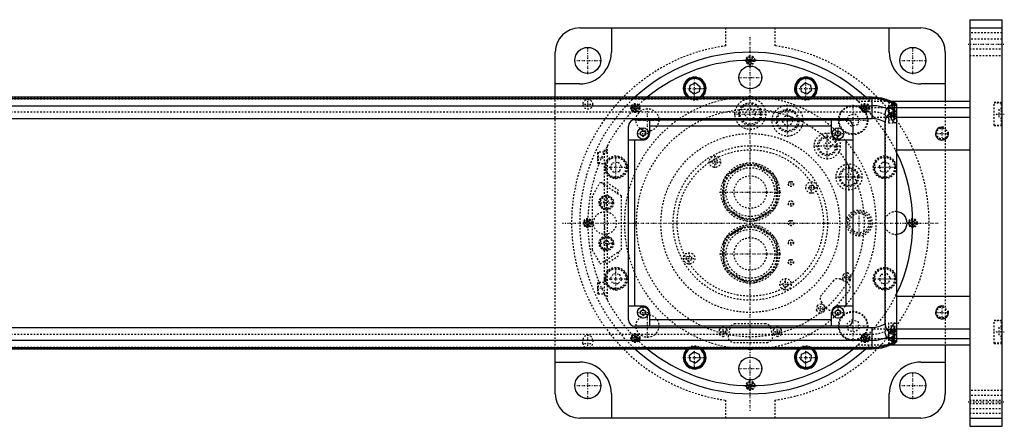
# Model space of a CAD drawing. Extents: x -1055 to 156, y -125 to 125.
# Tile 7 of 7: x -450 to 156, y -125 to 125. Entities that reach past the tile are written whole.
import ezdxf

# ---------------------------------------------------------------- set-up
doc = ezdxf.new("R2010")
doc.units = 0
doc.linetypes.add('CENTER', pattern=[1.5, 0.45, -0.5, 0.05, -0.5])
doc.linetypes.add('DASHED', pattern=[2, 1, -1])
for name, color, linetype in [('AM_0', 7, 'CONTINUOUS'), ('AM_10', 7, 'CONTINUOUS'), ('AM_3', 7, 'DASHED'), ('AM_7', 7, 'CENTER')]:
    doc.layers.add(name, color=color, linetype=linetype)

msp = doc.modelspace()

# ---------------------------------------------------------------- linework, layer by layer
at = {"layer": 'AM_0', "color": 7, "linetype": 'CONTINUOUS'}
for p, q in [((135, 125), (155, 125)), ((135, 125), (135, -125)), ((155, -125), (155, 125)), ((-105, 120), (105, 120)), ((-85.5, 120), (-85.5, 105)), ((85.5, 105), (85.5, 120)), ((135, 120), (155, 120)), ((-120, 77.32), (-120, 105)), ((120, 105), (120, 75)), ((-105, 85.5), (-120, 85.5)), ((-37, 84.8), (-33.8, 86.12)), ((-33.8, 86.12), (-31.05, 84.01)), ((31.05, 84.01), (33.8, 86.12)), ((33.8, 86.12), (37, 84.8)), ((120, 85.5), (105, 85.5)), ((-37.45, 81.36), (-37, 84.8)), ((-34.7, 79.25), (-37.45, 81.36)), ((-31.5, 80.58), (-34.7, 79.25)), ((-31.05, 84.01), (-31.5, 80.58)), ((31.5, 80.58), (31.05, 84.01)), ((34.7, 79.25), (31.5, 80.58)), ((37.45, 81.36), (34.7, 79.25)), ((37, 84.8), (37.45, 81.36)), ((75, 77.32), (-659, 77.32)), ((-659, 76.54), (75, 76.54)), ((75, 64.2), (75, 77.32)), ((86.23, 75), (135, 75)), ((88.6, 74.5), (87.32, 74.5)), ((89, 74.1), (88.6, 74.5)), ((88.6, 73.84), (88.6, 74.5)), ((89, 73.62), (89, 74.1)), ((90, 73.02), (90, -73.02)), ((-659, 72.1), (75, 72.1)), ((85, 68.39), (85, 71.21)), ((88.6, 70.5), (85, 70.5)), ((86.34, 67), (86.34, 67.64)), ((89, 70.1), (88.6, 70.5)), ((88.6, 63.5), (88.6, 70.5)), ((89, 63.9), (89, 70.1)), ((90, 67), (89, 67)), ((90, 71), (135, 71)), ((-659, 64.2), (75, 64.2)), ((-71, 63.5), (59, 63.5)), ((-62, 63.5), (-62, 55)), ((50, 55), (50, 63.5)), ((83, -61.92), (83, 61.92)), ((87.2, 63.5), (88.6, 63.5)), ((88.6, 63.5), (89, 63.9)), ((90, 65), (135, 65)), ((-75, -59.5), (-75, 59.5)), ((-67.5, 55.87), (-66, 56.73)), ((-67.5, 54.13), (-67.5, 55.87)), ((-66, 56.73), (-64.5, 55.87)), ((-64.5, 55.87), (-64.5, 54.13)), ((50, 59.5), (-62, 59.5)), ((52.5, 55.87), (54, 56.73)), ((52.5, 54.13), (52.5, 55.87)), ((54, 56.73), (55.5, 55.87)), ((55.5, 55.87), (55.5, 54.13)), ((63, 59.5), (63, -59.5)), ((-66, 51), (-75, 51)), ((-71, -51), (-71, 51)), ((-66, 53.27), (-67.5, 54.13)), ((-64.5, 54.13), (-66, 53.27)), ((54, 53.27), (52.5, 54.13)), ((55.5, 54.13), (54, 53.27)), ((63, 51), (54, 51)), ((59, -51), (59, 51)), ((90, 45), (135, 45)), ((90, -45), (135, -45)), ((-75, -51), (-66, -51)), ((-67.5, -54.13), (-66, -53.27)), ((-67.5, -55.87), (-67.5, -54.13)), ((-66, -53.27), (-64.5, -54.13)), ((-64.5, -54.13), (-64.5, -55.87)), ((52.5, -54.13), (54, -53.27)), ((52.5, -55.87), (52.5, -54.13)), ((54, -51), (63, -51)), ((54, -53.27), (55.5, -54.13)), ((55.5, -54.13), (55.5, -55.87)), ((-66, -56.73), (-67.5, -55.87)), ((-64.5, -55.87), (-66, -56.73)), ((-62, -55), (-62, -63.5)), ((50, -59.5), (-62, -59.5)), ((50, -63.5), (50, -55)), ((54, -56.73), (52.5, -55.87)), ((55.5, -55.87), (54, -56.73)), ((-659, -64.2), (75, -64.2)), ((59, -63.5), (-71, -63.5)), ((75, -77.32), (75, -64.2)), ((88.6, -63.5), (87.2, -63.5)), ((89, -63.9), (88.6, -63.5)), ((88.6, -70.5), (88.6, -63.5)), ((89, -70.1), (89, -63.9)), ((90, -65), (135, -65)), ((-659, -72.1), (75, -72.1)), ((85, -71.21), (85, -68.39)), ((85, -70.5), (88.6, -70.5)), ((86.34, -67.64), (86.34, -67)), ((88.6, -70.5), (89, -70.1)), ((90, -67), (89, -67)), ((90, -71), (135, -71)), ((-659, -76.54), (75, -76.54)), ((-659, -77.32), (75, -77.32)), ((-120, -105), (-120, -77.32)), ((86.23, -75), (135, -75)), ((87.32, -74.5), (88.6, -74.5)), ((88.6, -74.5), (88.6, -73.84)), ((88.6, -74.5), (89, -74.1)), ((89, -74.1), (89, -73.62)), ((120, -75), (120, -105)), ((-37.45, -81.36), (-34.7, -79.25)), ((-37, -84.8), (-37.45, -81.36)), ((-33.8, -86.12), (-37, -84.8)), ((-34.7, -79.25), (-31.5, -80.58)), ((-31.05, -84.01), (-33.8, -86.12)), ((-31.5, -80.58), (-31.05, -84.01)), ((31.05, -84.01), (31.5, -80.58)), ((33.8, -86.12), (31.05, -84.01)), ((31.5, -80.58), (34.7, -79.25)), ((37, -84.8), (33.8, -86.12)), ((34.7, -79.25), (37.45, -81.36)), ((37.45, -81.36), (37, -84.8)), ((-120, -85.5), (-105, -85.5)), ((105, -85.5), (120, -85.5)), ((-85.5, -105), (-85.5, -120)), ((85.5, -120), (85.5, -105)), ((105, -120), (-105, -120)), ((135, -120), (155, -120)), ((135, -125), (155, -125))]:
    msp.add_line(p, q, dxfattribs=at)
for points in [[(86.34, 67.64, 0), (86.2, 67.57, 0), (85.92, 67.42, 0), (85.64, 67.24, 0), (85.5, 67.14, 0), (85.36, 67.04, 0), (85.1, 66.82, 0), (84.84, 66.59, 0), (84.59, 66.32, 0), (84.45, 66.16, 0), (84.41, 66.11, 0), (84.37, 66.07, 0), (84.35, 66.04, 0), (84.33, 66.02, 0), (84.29, 65.97, 0), (84.25, 65.92, 0), (84.21, 65.87, 0), (84.17, 65.81, 0), (84.14, 65.76, 0), (84.12, 65.73, 0), (84.1, 65.71, 0), (84.06, 65.65, 0), (84.03, 65.6, 0), (84.01, 65.57, 0), (83.99, 65.54, 0), (83.96, 65.49, 0), (83.92, 65.43, 0), (83.9, 65.4, 0), (83.89, 65.38, 0), (83.85, 65.32, 0), (83.82, 65.26, 0), (83.79, 65.2, 0), (83.75, 65.14, 0), (83.72, 65.08, 0), (83.71, 65.05, 0), (83.69, 65.02, 0), (83.66, 64.96, 0), (83.63, 64.9, 0), (83.6, 64.83, 0), (83.57, 64.77, 0), (83.54, 64.71, 0), (83.53, 64.68, 0), (83.52, 64.64, 0), (83.49, 64.58, 0), (83.46, 64.52, 0), (83.44, 64.45, 0), (83.41, 64.39, 0), (83.39, 64.32, 0), (83.38, 64.29, 0), (83.37, 64.25, 0), (83.34, 64.19, 0), (83.32, 64.12, 0), (83.3, 64.05, 0), (83.28, 63.98, 0), (83.26, 63.92, 0), (83.25, 63.88, 0), (83.24, 63.85, 0), (83.22, 63.78, 0), (83.2, 63.71, 0), (83.19, 63.64, 0), (83.17, 63.57, 0), (83.16, 63.5, 0), (83.15, 63.46, 0), (83.14, 63.43, 0), (83.13, 63.36, 0), (83.11, 63.28, 0), (83.11, 63.25, 0), (83.1, 63.21, 0), (83.09, 63.14, 0), (83.08, 63.07, 0), (83.07, 63.03, 0), (83.07, 62.99, 0), (83.06, 62.92, 0), (83.05, 62.85, 0), (83.04, 62.77, 0), (83.04, 62.7, 0), (83.03, 62.63, 0), (83.03, 62.59, 0), (83.02, 62.55, 0), (83.02, 62.48, 0), (83.01, 62.41, 0), (83, 62.15, 0), (83, 61.92, 0)], [(89.23, 61.5, 0), (89.22, 61.5, 0), (89.19, 61.5, 0), (89.16, 61.5, 0), (89.15, 61.5, 0), (89.14, 61.51, 0), (89.11, 61.51, 0), (89.08, 61.52, 0), (89.05, 61.52, 0), (89.02, 61.53, 0), (88.99, 61.54, 0), (88.98, 61.54, 0), (88.96, 61.55, 0), (88.93, 61.56, 0), (88.9, 61.57, 0), (88.87, 61.59, 0), (88.84, 61.6, 0), (88.81, 61.62, 0), (88.79, 61.63, 0), (88.78, 61.63, 0), (88.74, 61.65, 0), (88.71, 61.67, 0), (88.69, 61.68, 0), (88.68, 61.69, 0), (88.64, 61.71, 0), (88.61, 61.74, 0), (88.59, 61.75, 0), (88.58, 61.76, 0), (88.54, 61.78, 0), (88.51, 61.81, 0), (88.48, 61.84, 0), (88.44, 61.86, 0), (88.41, 61.89, 0), (88.39, 61.91, 0), (88.37, 61.92, 0), (88.34, 61.96, 0), (88.3, 61.99, 0), (88.27, 62.02, 0), (88.23, 62.05, 0), (88.2, 62.09, 0), (88.18, 62.11, 0), (88.16, 62.13, 0), (88.13, 62.16, 0), (88.09, 62.2, 0), (88.05, 62.24, 0), (88.02, 62.28, 0), (87.98, 62.32, 0), (87.97, 62.34, 0), (87.95, 62.36, 0), (87.91, 62.41, 0), (87.88, 62.45, 0), (87.84, 62.49, 0), (87.81, 62.54, 0), (87.77, 62.59, 0), (87.76, 62.61, 0), (87.74, 62.63, 0), (87.7, 62.68, 0), (87.67, 62.73, 0), (87.64, 62.78, 0), (87.6, 62.83, 0), (87.57, 62.88, 0), (87.55, 62.9, 0), (87.53, 62.93, 0), (87.5, 62.98, 0), (87.47, 63.03, 0), (87.45, 63.06, 0), (87.44, 63.09, 0), (87.4, 63.14, 0), (87.37, 63.19, 0), (87.36, 63.22, 0), (87.34, 63.25, 0), (87.31, 63.3, 0), (87.28, 63.36, 0), (87.24, 63.42, 0), (87.21, 63.48, 0), (87.18, 63.54, 0), (87.17, 63.57, 0), (87.15, 63.6, 0), (87.12, 63.66, 0), (87.09, 63.72, 0), (87.06, 63.79, 0), (87.03, 63.85, 0), (87, 63.92, 0), (86.98, 63.95, 0), (86.97, 63.99, 0), (86.94, 64.05, 0), (86.91, 64.12, 0), (86.88, 64.19, 0), (86.86, 64.26, 0), (86.83, 64.33, 0), (86.82, 64.37, 0), (86.8, 64.41, 0), (86.78, 64.48, 0), (86.75, 64.55, 0), (86.73, 64.63, 0), (86.7, 64.7, 0), (86.68, 64.78, 0), (86.67, 64.81, 0), (86.65, 64.85, 0), (86.63, 64.93, 0), (86.61, 65.01, 0), (86.59, 65.08, 0), (86.57, 65.16, 0), (86.55, 65.24, 0), (86.54, 65.28, 0), (86.53, 65.32, 0), (86.51, 65.4, 0), (86.49, 65.48, 0), (86.49, 65.52, 0), (86.48, 65.56, 0), (86.46, 65.64, 0), (86.45, 65.72, 0), (86.44, 65.77, 0), (86.43, 65.81, 0), (86.42, 65.89, 0), (86.41, 65.97, 0), (86.4, 66.05, 0), (86.39, 66.13, 0), (86.38, 66.22, 0), (86.37, 66.26, 0), (86.37, 66.3, 0), (86.36, 66.38, 0), (86.36, 66.47, 0), (86.35, 66.55, 0), (86.35, 66.63, 0), (86.34, 66.71, 0), (86.34, 66.75, 0), (86.34, 66.8, 0), (86.34, 66.88, 0), (86.34, 66.96, 0), (86.34, 67, 0)], [(90, 62.39, 0), (89.99, 62.34, 0), (89.96, 62.25, 0), (89.93, 62.16, 0), (89.91, 62.12, 0), (89.9, 62.08, 0), (89.86, 62, 0), (89.83, 61.93, 0), (89.79, 61.86, 0), (89.75, 61.8, 0), (89.71, 61.74, 0), (89.69, 61.72, 0), (89.66, 61.69, 0), (89.62, 61.65, 0), (89.57, 61.61, 0), (89.52, 61.58, 0), (89.47, 61.55, 0), (89.42, 61.53, 0), (89.39, 61.52, 0), (89.37, 61.52, 0), (89.31, 61.51, 0), (89.26, 61.5, 0), (89.23, 61.5, 0)], [(83, -61.92, 0), (83, -62.15, 0), (83.01, -62.41, 0), (83.02, -62.48, 0), (83.02, -62.55, 0), (83.03, -62.59, 0), (83.03, -62.63, 0), (83.04, -62.7, 0), (83.04, -62.77, 0), (83.05, -62.85, 0), (83.06, -62.92, 0), (83.07, -62.99, 0), (83.07, -63.03, 0), (83.08, -63.07, 0), (83.09, -63.14, 0), (83.1, -63.21, 0), (83.11, -63.25, 0), (83.11, -63.28, 0), (83.13, -63.36, 0), (83.14, -63.43, 0), (83.15, -63.46, 0), (83.16, -63.5, 0), (83.17, -63.57, 0), (83.19, -63.64, 0), (83.21, -63.71, 0), (83.22, -63.78, 0), (83.24, -63.86, 0), (83.25, -63.89, 0), (83.26, -63.93, 0), (83.28, -63.99, 0), (83.3, -64.06, 0), (83.32, -64.13, 0), (83.35, -64.2, 0), (83.37, -64.27, 0), (83.38, -64.3, 0), (83.39, -64.33, 0), (83.42, -64.4, 0), (83.44, -64.47, 0), (83.47, -64.53, 0), (83.49, -64.6, 0), (83.52, -64.66, 0), (83.54, -64.69, 0), (83.55, -64.72, 0), (83.58, -64.79, 0), (83.61, -64.85, 0), (83.64, -64.91, 0), (83.67, -64.97, 0), (83.7, -65.03, 0), (83.71, -65.06, 0), (83.73, -65.09, 0), (83.76, -65.15, 0), (83.79, -65.21, 0), (83.83, -65.27, 0), (83.86, -65.33, 0), (83.89, -65.39, 0), (83.91, -65.42, 0), (83.93, -65.45, 0), (83.96, -65.5, 0), (84, -65.56, 0), (84.02, -65.59, 0), (84.04, -65.61, 0), (84.07, -65.67, 0), (84.11, -65.72, 0), (84.13, -65.75, 0), (84.15, -65.78, 0), (84.19, -65.83, 0), (84.22, -65.88, 0), (84.26, -65.93, 0), (84.3, -65.98, 0), (84.34, -66.03, 0), (84.36, -66.06, 0), (84.38, -66.08, 0), (84.42, -66.13, 0), (84.46, -66.18, 0), (84.6, -66.34, 0), (84.86, -66.6, 0), (85.11, -66.84, 0), (85.38, -67.05, 0), (85.51, -67.15, 0), (85.65, -67.25, 0), (85.92, -67.42, 0), (86.2, -67.57, 0), (86.34, -67.64, 0)], [(86.34, -67, 0), (86.34, -66.96, 0), (86.34, -66.88, 0), (86.34, -66.8, 0), (86.34, -66.75, 0), (86.34, -66.71, 0), (86.35, -66.63, 0), (86.35, -66.55, 0), (86.36, -66.47, 0), (86.36, -66.38, 0), (86.37, -66.3, 0), (86.37, -66.26, 0), (86.38, -66.22, 0), (86.39, -66.13, 0), (86.4, -66.05, 0), (86.41, -65.97, 0), (86.42, -65.89, 0), (86.43, -65.81, 0), (86.44, -65.77, 0), (86.45, -65.72, 0), (86.46, -65.64, 0), (86.48, -65.56, 0), (86.49, -65.52, 0), (86.49, -65.48, 0), (86.51, -65.4, 0), (86.53, -65.32, 0), (86.54, -65.28, 0), (86.55, -65.24, 0), (86.57, -65.16, 0), (86.59, -65.08, 0), (86.61, -65.01, 0), (86.63, -64.93, 0), (86.65, -64.85, 0), (86.67, -64.81, 0), (86.68, -64.78, 0), (86.7, -64.7, 0), (86.73, -64.63, 0), (86.75, -64.55, 0), (86.78, -64.48, 0), (86.8, -64.41, 0), (86.82, -64.37, 0), (86.83, -64.33, 0), (86.86, -64.26, 0), (86.88, -64.19, 0), (86.91, -64.12, 0), (86.94, -64.05, 0), (86.97, -63.99, 0), (86.98, -63.95, 0), (87, -63.92, 0), (87.03, -63.85, 0), (87.06, -63.79, 0), (87.09, -63.72, 0), (87.12, -63.66, 0), (87.15, -63.6, 0), (87.17, -63.57, 0), (87.18, -63.54, 0), (87.21, -63.48, 0), (87.24, -63.42, 0), (87.28, -63.36, 0), (87.31, -63.3, 0), (87.34, -63.25, 0), (87.36, -63.22, 0), (87.37, -63.19, 0), (87.4, -63.14, 0), (87.44, -63.09, 0), (87.45, -63.06, 0), (87.47, -63.03, 0), (87.5, -62.98, 0), (87.53, -62.93, 0), (87.55, -62.9, 0), (87.57, -62.88, 0), (87.6, -62.83, 0), (87.64, -62.78, 0), (87.67, -62.73, 0), (87.7, -62.68, 0), (87.74, -62.63, 0), (87.76, -62.61, 0), (87.77, -62.59, 0), (87.81, -62.54, 0), (87.84, -62.49, 0), (87.88, -62.45, 0), (87.91, -62.41, 0), (87.95, -62.36, 0), (87.97, -62.34, 0), (87.98, -62.32, 0), (88.02, -62.28, 0), (88.05, -62.24, 0), (88.09, -62.2, 0), (88.13, -62.16, 0), (88.16, -62.13, 0), (88.18, -62.11, 0), (88.2, -62.09, 0), (88.23, -62.05, 0), (88.27, -62.02, 0), (88.3, -61.99, 0), (88.34, -61.96, 0), (88.37, -61.92, 0), (88.39, -61.91, 0), (88.41, -61.89, 0), (88.44, -61.86, 0), (88.48, -61.84, 0), (88.51, -61.81, 0), (88.54, -61.78, 0), (88.58, -61.76, 0), (88.59, -61.75, 0), (88.61, -61.74, 0), (88.64, -61.71, 0), (88.68, -61.69, 0), (88.69, -61.68, 0), (88.71, -61.67, 0), (88.74, -61.65, 0), (88.78, -61.63, 0), (88.79, -61.63, 0), (88.81, -61.62, 0), (88.84, -61.6, 0), (88.87, -61.59, 0), (88.9, -61.57, 0), (88.93, -61.56, 0), (88.96, -61.55, 0), (88.98, -61.54, 0), (88.99, -61.54, 0), (89.02, -61.53, 0), (89.05, -61.52, 0), (89.08, -61.52, 0), (89.11, -61.51, 0), (89.14, -61.51, 0), (89.15, -61.5, 0), (89.16, -61.5, 0), (89.19, -61.5, 0), (89.22, -61.5, 0), (89.23, -61.5, 0)], [(89.23, -61.5, 0), (89.26, -61.5, 0), (89.31, -61.51, 0), (89.37, -61.52, 0), (89.39, -61.52, 0), (89.42, -61.53, 0), (89.47, -61.55, 0), (89.52, -61.58, 0), (89.57, -61.61, 0), (89.62, -61.65, 0), (89.66, -61.69, 0), (89.69, -61.72, 0), (89.71, -61.74, 0), (89.75, -61.8, 0), (89.79, -61.86, 0), (89.83, -61.93, 0), (89.86, -62, 0), (89.9, -62.08, 0), (89.91, -62.12, 0), (89.93, -62.16, 0), (89.96, -62.25, 0), (89.99, -62.34, 0), (90, -62.39, 0)]]:
    msp.add_polyline3d(points, dxfattribs=at)
for centre, radius in [((-100, 100), 8), ((100, 100), 8), ((0, 89.5), 7), ((-66, 55), 3.5), ((54, 55), 3.5), ((-66, -55), 3.5), ((54, -55), 3.5), ((0, -89.5), 7), ((-100, -100), 8), ((100, -100), 8)]:
    msp.add_circle(centre, radius, dxfattribs=at)
for centre, radius, start, end in [((-105, 105), 15, 90, 180), ((105, 105), 15, 0, 90), ((-105, 105), 19.5, 270, 0), ((0, 0), 105, 47.42403, 132.57597), ((105, 105), 19.5, 180, 270), ((0, 0), 100, 50.64212, 129.35788), ((-34.25, 82.69), 7, 309.93747, 230.06253), ((-34.25, 82.69), 6.5, 304.33785, 235.66215), ((-34.25, 82.69), 6.1, 298.37309, 241.62691), ((34.25, 82.69), 7, 309.93747, 230.06253), ((34.25, 82.69), 6.5, 304.33785, 235.66215), ((34.25, 82.69), 6.1, 298.37309, 241.62691), ((0, 0), 77.5, 86.09423, 93.90577), ((75, 49), 28.32, 58.01745, 90), ((75, 49), 27.54, 57.0038, 90), ((75, 49), 23.1, 64.3441, 90), ((75, 49), 24.36, 61.95471, 65.76372), ((75, 49), 21.81, 58.68726, 62.71524), ((75, 49), 24.36, 51.9935, 54.92132), ((-71, 59.5), 4, 90, 180), ((59, 59.5), 4, 0, 90), ((75, 49), 15.2, 58.24314, 90), ((-66, 55), 4, 270, 0), ((54, 55), 4, 180, 270), ((0, 0), 100, 334.15807, 25.84193), ((89.5, 0), 7, 274.09604, 85.90396), ((-66, -55), 4, 0, 90), ((54, -55), 4, 90, 180), ((-71, -59.5), 4, 180, 270), ((59, -59.5), 4, 270, 0), ((75, -49), 15.2, 270, 301.75686), ((75, -49), 23.1, 270, 295.6559), ((75, -49), 27.54, 270, 302.9962), ((75, -49), 21.81, 297.28476, 301.31274), ((75, -49), 24.36, 294.23628, 298.04529), ((75, -49), 24.36, 305.07868, 308.0065), ((0, 0), 105, 227.42403, 312.57597), ((0, 0), 100, 230.64212, 309.35788), ((-34.25, -82.69), 7, 129.93747, 50.06253), ((-34.25, -82.69), 6.5, 124.33785, 55.66215), ((-34.25, -82.69), 6.1, 118.37309, 61.62691), ((0, 0), 77.5, 266.09423, 273.90577), ((34.25, -82.69), 7, 129.93747, 50.06253), ((34.25, -82.69), 6.5, 124.33785, 55.66215), ((34.25, -82.69), 6.1, 118.37309, 61.62691), ((75, -49), 28.32, 270, 301.98255), ((-105, -105), 19.5, 0, 90), ((105, -105), 19.5, 90, 180), ((-105, -105), 15, 180, 270), ((105, -105), 15, 270, 0)]:
    msp.add_arc(centre, radius, start, end, dxfattribs=at)
at = {"layer": 'AM_10', "color": 7, "linetype": 'CONTINUOUS'}
for centre in [(118, 55), (118, -55)]:
    msp.add_arc(centre, 4, 75, 15, dxfattribs=at)
at = {"layer": 'AM_3', "color": 6, "linetype": 'DASHED'}
for p, q in [((-15, 108.97), (-15, 120)), ((15, 120), (15, 108.97)), ((155, 117), (135, 117)), ((155, 113), (135, 113)), ((135, 107), (155, 107)), ((-1.15, 100), (-0.58, 101)), ((-0.58, 99), (-1.15, 100)), ((-0.58, 101), (0.58, 101)), ((0.58, 99), (-0.58, 99)), ((0.58, 101), (1.15, 100)), ((1.15, 100), (0.58, 99)), ((135, 103), (155, 103)), ((-659, 77.28), (75, 77.28)), ((-659, 76.29), (75, 76.29)), ((-120, -77.32), (-120, 77.32)), ((66.14, 75), (86.23, 75)), ((85, 74.75), (85, 61.5)), ((87.32, 74.5), (85, 74.5)), ((87.65, 72.74), (87.65, 71)), ((88.6, 74.5), (88.6, 70.5)), ((89, 70.1), (89, 73.62)), ((120, 75), (120, -75)), ((155, 74), (150, 74)), ((150, 60), (150, 74)), ((154.6, 73.75), (150, 73.75)), ((155, 73.35), (154.6, 73.75)), ((154.6, 60.25), (154.6, 73.75)), ((-659, 68.3), (75, 68.3)), ((-71.83, 71.01), (-71.01, 71.83)), ((-71.53, 69.89), (-71.83, 71.01)), ((-70.41, 69.6), (-71.53, 69.89)), ((-71.01, 71.83), (-69.89, 71.53)), ((-69.6, 70.41), (-70.41, 69.6)), ((-69.89, 71.53), (-69.6, 70.41)), ((60.43, 66.14), (64.33, 67.19)), ((64.33, 67.19), (67.19, 64.33)), ((69.6, 70.41), (69.89, 71.53)), ((70.41, 69.6), (69.6, 70.41)), ((69.89, 71.53), (71.01, 71.83)), ((71.53, 69.89), (70.41, 69.6)), ((70.42, 71), (90, 71)), ((71.01, 71.83), (71.83, 71.01)), ((71.83, 71.01), (71.53, 69.89)), ((90, 71), (85, 71)), ((85, 67.5), (88.6, 67.5)), ((89, 67), (85, 67)), ((89, 72.5), (87, 72.5)), ((87, 72.5), (87, 69.5)), ((89, 69.5), (87, 69.5)), ((89, 68.5), (87, 68.5)), ((87, 68.5), (87, 65.5)), ((88.6, 67.5), (89, 67.9)), ((153, 70), (153, 64)), ((155, 70), (153, 70)), ((155, 67), (153, 67)), ((59.38, 62.24), (60.43, 66.14)), ((62.24, 59.38), (59.38, 62.24)), ((67.19, 64.33), (66.14, 60.43)), ((75.99, 65), (90, 65)), ((83, 66.56), (83, -66.56)), ((85, 65.5), (89.8, 65.5)), ((85, 63.5), (87.2, 63.5)), ((85, 61.5), (89.23, 61.5)), ((155, 64), (153, 64)), ((154.6, 60.25), (155, 60.65)), ((66.14, 60.43), (62.24, 59.38)), ((150, 60.25), (154.6, 60.25)), ((150, 60), (155, 60)), ((-93.6, 43.5), (-94, 43.1)), ((-94, 43.1), (-94, 36.9)), ((-90, 43.5), (-93.6, 43.5)), ((-93.6, 43.5), (-93.6, 36.5)), ((-88, 45), (-90, 45)), ((-90, 45), (-90, -45)), ((-88, 44), (-90, 44)), ((-88, 43), (-90, 43)), ((-88, 47.5), (-88, -47.5)), ((89.3, 45), (90, 45)), ((-94, 36.9), (-93.6, 36.5)), ((-93.6, 36.5), (-90, 36.5)), ((-86.12, 33.8), (-84.8, 37)), ((-84.8, 37), (-81.36, 37.45)), ((-81.36, 37.45), (-79.25, 34.7)), ((-23.48, 37.67), (-22.62, 39.17)), ((-22.62, 36.17), (-23.48, 37.67)), ((-22.62, 39.17), (-20.88, 39.17)), ((-20.88, 39.17), (-20.02, 37.67)), ((-20.02, 37.67), (-20.88, 36.17)), ((-2.3, 36.73), (-14.2, 29.85)), ((14.2, 29.85), (2.3, 36.73)), ((79.25, 34.7), (81.36, 37.45)), ((81.36, 37.45), (84.8, 37)), ((84.8, 37), (86.12, 33.8)), ((-84.01, 31.05), (-86.12, 33.8)), ((-80.58, 31.5), (-84.01, 31.05)), ((-79.25, 34.7), (-80.58, 31.5)), ((-20.88, 36.17), (-22.62, 36.17)), ((-11.49, 30.84), (-4.51, 34.87)), ((4.51, 34.87), (11.49, 30.84)), ((80.58, 31.5), (79.25, 34.7)), ((84.01, 31.05), (80.58, 31.5)), ((86.12, 33.8), (84.01, 31.05)), ((-92.35, 25.16), (-97.35, 16.5)), ((-79.35, 16.5), (-92.35, 25.16)), ((-90.27, 23.77), (-89.16, 25.44)), ((-80.84, 19.89), (-89.16, 25.44)), ((-16.5, 25.88), (-16.5, 12.13)), ((16.5, 12.13), (16.5, 25.88)), ((-81.95, 18.23), (-80.84, 19.89)), ((-16, 14.97), (-16, 23.03)), ((16, 23.03), (16, 14.97)), ((36.17, 22.62), (37.67, 23.48)), ((36.17, 20.88), (36.17, 22.62)), ((37.67, 20.02), (36.17, 20.88)), ((37.67, 23.48), (39.17, 22.62)), ((39.17, 20.88), (37.67, 20.02)), ((39.17, 22.62), (39.17, 20.88)), ((-97.35, 16.5), (-97.35, -16.5)), ((-90.33, 12.5), (-89.47, 14)), ((-89.47, 11), (-90.33, 12.5)), ((-89.47, 14), (-87.73, 14)), ((-87.73, 14), (-86.87, 12.5)), ((-86.87, 12.5), (-87.73, 11)), ((-79.35, -16.5), (-79.35, 16.5)), ((-87.73, 11), (-89.47, 11)), ((-14.2, 8.15), (-2.3, 1.27)), ((-4.51, 3.13), (-11.49, 7.16)), ((2.3, 1.27), (14.2, 8.15)), ((11.49, 7.16), (4.51, 3.13)), ((-101, 0.58), (-100, 1.15)), ((-101, -0.58), (-101, 0.58)), ((-100, 1.15), (-99, 0.58)), ((-99, 0.58), (-99, -0.58)), ((99, 0.58), (100, 1.15)), ((99, -0.58), (99, 0.58)), ((100, 1.15), (101, 0.58)), ((101, 0.58), (101, -0.58)), ((-100, -1.15), (-101, -0.58)), ((-99, -0.58), (-100, -1.15)), ((-2.3, -1.27), (-14.2, -8.15)), ((-11.49, -7.16), (-4.51, -3.13)), ((14.2, -8.15), (2.3, -1.27)), ((4.51, -3.13), (11.49, -7.16)), ((100, -1.15), (99, -0.58)), ((101, -0.58), (100, -1.15)), ((-90.33, -12.5), (-89.47, -11)), ((-89.47, -11), (-87.73, -11)), ((-87.73, -11), (-86.87, -12.5)), ((-97.35, -16.5), (-92.35, -25.16)), ((-92.35, -25.16), (-79.35, -16.5)), ((-89.47, -14), (-90.33, -12.5)), ((-87.73, -14), (-89.47, -14)), ((-86.87, -12.5), (-87.73, -14)), ((-81.43, -17.89), (-80.32, -19.55)), ((-16.5, -12.12), (-16.5, -25.87)), ((-16, -23.03), (-16, -14.97)), ((16, -14.97), (16, -23.03)), ((16.5, -25.87), (16.5, -12.12)), ((-89.75, -23.43), (-88.64, -25.09)), ((-88.64, -25.09), (-80.32, -19.55)), ((-39.17, -20.88), (-37.67, -20.02)), ((-39.17, -22.62), (-39.17, -20.88)), ((-37.67, -23.48), (-39.17, -22.62)), ((-37.67, -20.02), (-36.17, -20.88)), ((-36.17, -22.62), (-37.67, -23.48)), ((-36.17, -20.88), (-36.17, -22.62)), ((-14.2, -29.85), (-2.3, -36.73)), ((2.3, -36.73), (14.2, -29.85)), ((-86.12, -33.8), (-84.01, -31.05)), ((-84.8, -37), (-86.12, -33.8)), ((-84.01, -31.05), (-80.58, -31.5)), ((-79.25, -34.7), (-81.36, -37.45)), ((-80.58, -31.5), (-79.25, -34.7)), ((-4.51, -34.87), (-11.49, -30.84)), ((11.49, -30.84), (4.51, -34.87)), ((20.02, -37.67), (20.88, -36.17)), ((20.88, -36.17), (22.62, -36.17)), ((22.62, -36.17), (23.48, -37.67)), ((51.22, -35.41), (43.77, -44.3)), ((59.58, -36.78), (55.41, -34.59)), ((57.15, -31.64), (56.65, -34.48)), ((56.65, -34.48), (58.86, -36.33)), ((59.86, -30.65), (57.15, -31.64)), ((58.86, -36.33), (61.57, -35.35)), ((62.07, -32.5), (59.86, -30.65)), ((61.57, -35.35), (62.07, -32.5)), ((79.25, -34.7), (80.58, -31.5)), ((81.36, -37.45), (79.25, -34.7)), ((80.58, -31.5), (84.01, -31.05)), ((84.01, -31.05), (86.12, -33.8)), ((86.12, -33.8), (84.8, -37)), ((-93.6, -36.5), (-94, -36.9)), ((-94, -36.9), (-94, -43.1)), ((-90, -36.5), (-93.6, -36.5)), ((-93.6, -36.5), (-93.6, -43.5)), ((-81.36, -37.45), (-84.8, -37)), ((20.88, -39.17), (20.02, -37.67)), ((22.62, -39.17), (20.88, -39.17)), ((23.48, -37.67), (22.62, -39.17)), ((51.86, -52.39), (60.6, -41.97)), ((84.8, -37), (81.36, -37.45)), ((-94, -43.1), (-93.6, -43.5)), ((-93.6, -43.5), (-90, -43.5)), ((-88, -43), (-90, -43)), ((-88, -45), (-90, -45)), ((89.3, -45), (90, -45)), ((41.08, -50.79), (40.58, -53.63)), ((40.58, -53.63), (42.79, -55.49)), ((43.79, -49.8), (41.08, -50.79)), ((42.79, -55.49), (45.5, -54.5)), ((43.68, -48.56), (46.56, -52.29)), ((46, -51.65), (43.79, -49.8)), ((45.5, -54.5), (46, -51.65)), ((59.38, -62.24), (62.24, -59.38)), ((62.24, -59.38), (66.14, -60.43)), ((66.14, -60.43), (67.19, -64.33)), ((155, -60), (150, -60)), ((150, -74), (150, -60)), ((154.6, -60.25), (150, -60.25)), ((155, -60.65), (154.6, -60.25)), ((154.6, -73.75), (154.6, -60.25)), ((-16.65, -64.11), (-19.15, -65.56)), ((-19.15, -65.56), (-19.15, -68.44)), ((-14.15, -65.56), (-16.65, -64.11)), ((-14.15, -68.44), (-14.15, -65.56)), ((-12.62, -64.68), (-13.62, -69.28)), ((9.3, -62), (-9.3, -62)), ((13.62, -69.28), (12.62, -64.68)), ((16.65, -64.11), (14.15, -65.56)), ((14.15, -65.56), (14.15, -68.44)), ((19.15, -65.56), (16.65, -64.11)), ((19.15, -68.44), (19.15, -65.56)), ((60.43, -66.14), (59.38, -62.24)), ((64.33, -67.19), (60.43, -66.14)), ((67.19, -64.33), (64.33, -67.19)), ((75.99, -65), (90, -65)), ((89.23, -61.5), (85, -61.5)), ((85, -61.5), (85, -74.75)), ((87.2, -63.5), (85, -63.5)), ((89.8, -65.5), (85, -65.5)), ((87, -65.5), (87, -68.5)), ((153, -64), (153, -70)), ((155, -64), (153, -64)), ((-659, -68.3), (75, -68.3)), ((-103, -74), (-103, -72)), ((-97, -72), (-97, -74)), ((-71.83, -71.01), (-71.53, -69.89)), ((-71.01, -71.83), (-71.83, -71.01)), ((-71.53, -69.89), (-70.41, -69.6)), ((-69.89, -71.53), (-71.01, -71.83)), ((-70.41, -69.6), (-69.6, -70.41)), ((-69.6, -70.41), (-69.89, -71.53)), ((-19.15, -68.44), (-16.65, -69.89)), ((-16.65, -69.89), (-14.15, -68.44)), ((14.15, -68.44), (16.65, -69.89)), ((16.65, -69.89), (19.15, -68.44)), ((69.6, -70.41), (70.41, -69.6)), ((69.89, -71.53), (69.6, -70.41)), ((71.01, -71.83), (69.89, -71.53)), ((70.41, -69.6), (71.53, -69.89)), ((70.42, -71), (90, -71)), ((71.83, -71.01), (71.01, -71.83)), ((71.53, -69.89), (71.83, -71.01)), ((89, -67), (85, -67)), ((88.6, -67.5), (85, -67.5)), ((90, -71), (85, -71)), ((89, -68.5), (87, -68.5)), ((89, -69.5), (87, -69.5)), ((87, -69.5), (87, -72.5)), ((89, -72.5), (87, -72.5)), ((87.65, -71), (87.65, -72.74)), ((89, -67.9), (88.6, -67.5)), ((88.6, -73.84), (88.6, -70.5)), ((89, -73.62), (89, -70.1)), ((155, -67), (153, -67)), ((155, -70), (153, -70)), ((-659, -76.29), (75, -76.29)), ((-659, -77.28), (75, -77.28)), ((-10.3, -73.4), (10.3, -73.4)), ((66.14, -75), (86.23, -75)), ((85, -74.5), (87.32, -74.5)), ((150, -73.75), (154.6, -73.75)), ((150, -74), (155, -74)), ((154.6, -73.75), (155, -73.35)), ((-1.15, -100), (-0.58, -99)), ((-0.58, -101), (-1.15, -100)), ((-0.58, -99), (0.58, -99)), ((0.58, -101), (-0.58, -101)), ((0.58, -99), (1.15, -100)), ((1.15, -100), (0.58, -101)), ((155, -103), (135, -103)), ((-15, -120), (-15, -108.97)), ((15, -108.97), (15, -120)), ((155, -106), (135, -106)), ((135, -109), (155, -109)), ((135, -111), (155, -111)), ((135, -114), (155, -114)), ((135, -117), (155, -117))]:
    msp.add_line(p, q, dxfattribs=at)
for points in [[(83, 66.56, 0), (83, 66.61, 0), (83, 66.7, 0), (83, 66.8, 0), (83.01, 66.84, 0), (83.01, 66.89, 0), (83.01, 66.98, 0), (83.02, 67.08, 0), (83.02, 67.17, 0), (83.03, 67.26, 0), (83.04, 67.35, 0), (83.05, 67.4, 0), (83.05, 67.45, 0), (83.06, 67.54, 0), (83.08, 67.63, 0), (83.09, 67.72, 0), (83.11, 67.82, 0), (83.12, 67.91, 0), (83.13, 67.95, 0), (83.14, 68, 0), (83.16, 68.09, 0), (83.18, 68.18, 0), (83.19, 68.23, 0), (83.2, 68.27, 0), (83.23, 68.36, 0), (83.25, 68.45, 0), (83.27, 68.49, 0), (83.28, 68.53, 0), (83.3, 68.62, 0), (83.33, 68.71, 0), (83.36, 68.79, 0), (83.39, 68.88, 0), (83.42, 68.96, 0), (83.44, 69, 0), (83.46, 69.04, 0), (83.49, 69.13, 0), (83.52, 69.21, 0), (83.56, 69.29, 0), (83.6, 69.37, 0), (83.63, 69.45, 0), (83.65, 69.49, 0), (83.67, 69.53, 0), (83.71, 69.6, 0), (83.75, 69.68, 0), (83.79, 69.76, 0), (83.83, 69.83, 0), (83.88, 69.91, 0), (83.9, 69.94, 0), (83.92, 69.98, 0), (83.96, 70.05, 0), (84.01, 70.12, 0), (84.06, 70.19, 0), (84.1, 70.26, 0), (84.15, 70.33, 0), (84.17, 70.37, 0), (84.2, 70.4, 0), (84.25, 70.47, 0), (84.29, 70.53, 0), (84.34, 70.6, 0), (84.39, 70.66, 0), (84.44, 70.72, 0), (84.47, 70.75, 0), (84.49, 70.78, 0), (84.54, 70.84, 0), (84.6, 70.9, 0), (84.62, 70.93, 0), (84.65, 70.96, 0), (84.7, 71.02, 0), (84.75, 71.08, 0), (84.78, 71.1, 0), (84.81, 71.13, 0), (84.86, 71.19, 0), (84.91, 71.24, 0), (84.97, 71.29, 0), (85.02, 71.34, 0), (85.07, 71.4, 0), (85.1, 71.42, 0), (85.13, 71.45, 0), (85.18, 71.5, 0), (85.24, 71.54, 0), (85.29, 71.59, 0), (85.35, 71.64, 0), (85.41, 71.68, 0), (85.43, 71.71, 0), (85.46, 71.73, 0), (85.52, 71.77, 0), (85.58, 71.82, 0), (85.63, 71.86, 0), (85.69, 71.9, 0), (85.75, 71.94, 0), (85.78, 71.96, 0), (85.81, 71.98, 0), (85.86, 72.02, 0), (85.92, 72.06, 0), (85.98, 72.1, 0), (86.04, 72.13, 0), (86.1, 72.17, 0), (86.13, 72.18, 0), (86.15, 72.2, 0), (86.21, 72.24, 0), (86.27, 72.27, 0), (86.33, 72.3, 0), (86.39, 72.33, 0), (86.45, 72.36, 0), (86.48, 72.37, 0), (86.51, 72.39, 0), (86.56, 72.42, 0), (86.62, 72.44, 0), (86.65, 72.46, 0), (86.68, 72.47, 0), (86.74, 72.49, 0), (86.8, 72.52, 0), (86.83, 72.53, 0), (86.85, 72.54, 0), (86.91, 72.56, 0), (86.97, 72.58, 0), (87.02, 72.6, 0), (87.08, 72.62, 0), (87.14, 72.63, 0), (87.16, 72.64, 0), (87.19, 72.65, 0), (87.25, 72.66, 0), (87.3, 72.68, 0), (87.49, 72.72, 0), (87.65, 72.74, 0)], [(87.65, 71, 0), (87.65, 70.96, 0), (87.65, 70.88, 0), (87.65, 70.8, 0), (87.65, 70.76, 0), (87.65, 70.72, 0), (87.66, 70.64, 0), (87.66, 70.56, 0), (87.66, 70.48, 0), (87.67, 70.4, 0), (87.67, 70.32, 0), (87.68, 70.28, 0), (87.68, 70.24, 0), (87.69, 70.15, 0), (87.69, 70.07, 0), (87.7, 69.99, 0), (87.71, 69.91, 0), (87.72, 69.83, 0), (87.73, 69.79, 0), (87.73, 69.75, 0), (87.74, 69.67, 0), (87.75, 69.59, 0), (87.76, 69.55, 0), (87.77, 69.51, 0), (87.78, 69.43, 0), (87.79, 69.35, 0), (87.8, 69.31, 0), (87.81, 69.27, 0), (87.82, 69.2, 0), (87.84, 69.12, 0), (87.85, 69.04, 0), (87.87, 68.96, 0), (87.88, 68.89, 0), (87.89, 68.85, 0), (87.9, 68.81, 0), (87.92, 68.74, 0), (87.94, 68.66, 0), (87.96, 68.59, 0), (87.98, 68.52, 0), (88, 68.44, 0), (88.01, 68.41, 0), (88.02, 68.37, 0), (88.04, 68.3, 0), (88.06, 68.23, 0), (88.08, 68.16, 0), (88.1, 68.09, 0), (88.12, 68.02, 0), (88.13, 67.99, 0), (88.15, 67.95, 0), (88.17, 67.89, 0), (88.19, 67.82, 0), (88.21, 67.76, 0), (88.24, 67.69, 0), (88.26, 67.63, 0), (88.27, 67.6, 0), (88.28, 67.57, 0), (88.31, 67.51, 0), (88.33, 67.45, 0), (88.36, 67.39, 0), (88.38, 67.33, 0), (88.41, 67.28, 0), (88.42, 67.25, 0), (88.43, 67.22, 0), (88.45, 67.16, 0), (88.48, 67.11, 0), (88.49, 67.08, 0), (88.5, 67.06, 0), (88.53, 67, 0), (88.55, 66.95, 0), (88.57, 66.93, 0), (88.58, 66.9, 0), (88.6, 66.85, 0), (88.63, 66.8, 0), (88.66, 66.75, 0), (88.68, 66.7, 0), (88.71, 66.65, 0), (88.72, 66.63, 0), (88.73, 66.6, 0), (88.76, 66.56, 0), (88.79, 66.51, 0), (88.81, 66.47, 0), (88.84, 66.42, 0), (88.87, 66.38, 0), (88.88, 66.36, 0), (88.89, 66.34, 0), (88.92, 66.29, 0), (88.95, 66.25, 0), (88.97, 66.21, 0), (89, 66.17, 0), (89.03, 66.14, 0), (89.04, 66.12, 0), (89.05, 66.1, 0), (89.08, 66.06, 0), (89.11, 66.03, 0), (89.13, 66, 0), (89.16, 65.96, 0), (89.18, 65.93, 0), (89.2, 65.92, 0), (89.21, 65.9, 0), (89.24, 65.87, 0), (89.26, 65.84, 0), (89.29, 65.81, 0), (89.31, 65.79, 0), (89.34, 65.76, 0), (89.35, 65.75, 0), (89.36, 65.74, 0), (89.39, 65.72, 0), (89.41, 65.69, 0), (89.42, 65.68, 0), (89.43, 65.67, 0), (89.46, 65.65, 0), (89.48, 65.64, 0), (89.49, 65.63, 0), (89.5, 65.62, 0), (89.53, 65.6, 0), (89.55, 65.59, 0), (89.57, 65.57, 0), (89.59, 65.56, 0), (89.61, 65.55, 0), (89.62, 65.55, 0), (89.63, 65.54, 0), (89.66, 65.53, 0), (89.68, 65.52, 0), (89.7, 65.52, 0), (89.71, 65.51, 0), (89.73, 65.51, 0), (89.74, 65.5, 0), (89.75, 65.5, 0), (89.77, 65.5, 0), (89.79, 65.5, 0), (89.8, 65.5, 0)], [(89.8, 65.5, 0), (89.84, 65.5, 0), (89.9, 65.52, 0), (89.97, 65.56, 0), (90, 65.59, 0)], [(87.65, -72.74, 0), (87.62, -72.74, 0), (87.57, -72.73, 0), (87.52, -72.72, 0), (87.49, -72.72, 0), (87.46, -72.71, 0), (87.41, -72.7, 0), (87.35, -72.69, 0), (87.3, -72.68, 0), (87.24, -72.66, 0), (87.19, -72.65, 0), (87.16, -72.64, 0), (87.13, -72.63, 0), (87.07, -72.61, 0), (87.02, -72.6, 0), (86.96, -72.58, 0), (86.9, -72.56, 0), (86.85, -72.54, 0), (86.82, -72.52, 0), (86.79, -72.51, 0), (86.73, -72.49, 0), (86.67, -72.46, 0), (86.64, -72.45, 0), (86.62, -72.44, 0), (86.56, -72.41, 0), (86.5, -72.39, 0), (86.47, -72.37, 0), (86.44, -72.36, 0), (86.38, -72.33, 0), (86.33, -72.3, 0), (86.27, -72.27, 0), (86.21, -72.23, 0), (86.15, -72.2, 0), (86.12, -72.18, 0), (86.1, -72.17, 0), (86.04, -72.13, 0), (85.98, -72.1, 0), (85.92, -72.06, 0), (85.87, -72.02, 0), (85.81, -71.98, 0), (85.78, -71.96, 0), (85.75, -71.94, 0), (85.69, -71.9, 0), (85.64, -71.86, 0), (85.58, -71.82, 0), (85.52, -71.78, 0), (85.47, -71.73, 0), (85.44, -71.71, 0), (85.41, -71.69, 0), (85.36, -71.64, 0), (85.3, -71.6, 0), (85.25, -71.55, 0), (85.19, -71.5, 0), (85.14, -71.45, 0), (85.11, -71.43, 0), (85.08, -71.4, 0), (85.03, -71.35, 0), (84.97, -71.3, 0), (84.92, -71.25, 0), (84.87, -71.19, 0), (84.81, -71.14, 0), (84.79, -71.11, 0), (84.76, -71.08, 0), (84.71, -71.03, 0), (84.66, -70.97, 0), (84.63, -70.94, 0), (84.6, -70.91, 0), (84.55, -70.85, 0), (84.5, -70.79, 0), (84.48, -70.76, 0), (84.45, -70.73, 0), (84.4, -70.67, 0), (84.35, -70.6, 0), (84.3, -70.54, 0), (84.25, -70.47, 0), (84.2, -70.41, 0), (84.18, -70.37, 0), (84.16, -70.34, 0), (84.11, -70.27, 0), (84.06, -70.2, 0), (84.02, -70.13, 0), (83.97, -70.06, 0), (83.93, -69.99, 0), (83.9, -69.95, 0), (83.88, -69.91, 0), (83.84, -69.84, 0), (83.8, -69.76, 0), (83.75, -69.69, 0), (83.71, -69.61, 0), (83.67, -69.53, 0), (83.66, -69.5, 0), (83.64, -69.46, 0), (83.6, -69.38, 0), (83.56, -69.3, 0), (83.53, -69.22, 0), (83.49, -69.13, 0), (83.46, -69.05, 0), (83.44, -69.01, 0), (83.43, -68.97, 0), (83.39, -68.89, 0), (83.36, -68.8, 0), (83.34, -68.72, 0), (83.31, -68.63, 0), (83.28, -68.54, 0), (83.27, -68.5, 0), (83.25, -68.46, 0), (83.23, -68.37, 0), (83.21, -68.28, 0), (83.2, -68.23, 0), (83.18, -68.19, 0), (83.16, -68.1, 0), (83.14, -68.01, 0), (83.13, -67.96, 0), (83.13, -67.91, 0), (83.11, -67.82, 0), (83.09, -67.73, 0), (83.08, -67.64, 0), (83.06, -67.55, 0), (83.05, -67.45, 0), (83.05, -67.41, 0), (83.04, -67.36, 0), (83.03, -67.27, 0), (83.02, -67.17, 0), (83.02, -67.08, 0), (83.01, -66.99, 0), (83.01, -66.89, 0), (83.01, -66.85, 0), (83, -66.8, 0), (83, -66.7, 0), (83, -66.61, 0), (83, -66.56, 0)], [(89.8, -65.5, 0), (89.79, -65.5, 0), (89.77, -65.5, 0), (89.75, -65.5, 0), (89.74, -65.5, 0), (89.73, -65.51, 0), (89.71, -65.51, 0), (89.7, -65.52, 0), (89.68, -65.52, 0), (89.66, -65.53, 0), (89.63, -65.54, 0), (89.62, -65.55, 0), (89.61, -65.55, 0), (89.59, -65.56, 0), (89.57, -65.57, 0), (89.55, -65.59, 0), (89.53, -65.6, 0), (89.5, -65.62, 0), (89.49, -65.63, 0), (89.48, -65.64, 0), (89.46, -65.65, 0), (89.43, -65.67, 0), (89.42, -65.68, 0), (89.41, -65.69, 0), (89.39, -65.72, 0), (89.36, -65.74, 0), (89.35, -65.75, 0), (89.34, -65.76, 0), (89.31, -65.79, 0), (89.29, -65.81, 0), (89.26, -65.84, 0), (89.24, -65.87, 0), (89.21, -65.9, 0), (89.2, -65.92, 0), (89.18, -65.93, 0), (89.16, -65.96, 0), (89.13, -66, 0), (89.11, -66.03, 0), (89.08, -66.06, 0), (89.05, -66.1, 0), (89.04, -66.12, 0), (89.03, -66.14, 0), (89, -66.17, 0), (88.97, -66.21, 0), (88.95, -66.25, 0), (88.92, -66.29, 0), (88.89, -66.34, 0), (88.88, -66.36, 0), (88.87, -66.38, 0), (88.84, -66.42, 0), (88.81, -66.47, 0), (88.79, -66.51, 0), (88.76, -66.56, 0), (88.73, -66.6, 0), (88.72, -66.63, 0), (88.71, -66.65, 0), (88.68, -66.7, 0), (88.66, -66.75, 0), (88.63, -66.8, 0), (88.6, -66.85, 0), (88.58, -66.9, 0), (88.57, -66.93, 0), (88.55, -66.95, 0), (88.53, -67, 0), (88.5, -67.06, 0), (88.49, -67.08, 0), (88.48, -67.11, 0), (88.45, -67.16, 0), (88.43, -67.22, 0), (88.42, -67.25, 0), (88.41, -67.28, 0), (88.38, -67.33, 0), (88.36, -67.39, 0), (88.33, -67.45, 0), (88.31, -67.51, 0), (88.28, -67.57, 0), (88.27, -67.6, 0), (88.26, -67.63, 0), (88.24, -67.69, 0), (88.21, -67.76, 0), (88.19, -67.82, 0), (88.17, -67.89, 0), (88.15, -67.95, 0), (88.13, -67.99, 0), (88.12, -68.02, 0), (88.1, -68.09, 0), (88.08, -68.16, 0), (88.06, -68.23, 0), (88.04, -68.3, 0), (88.02, -68.37, 0), (88.01, -68.41, 0), (88, -68.44, 0), (87.98, -68.52, 0), (87.96, -68.59, 0), (87.94, -68.66, 0), (87.92, -68.74, 0), (87.9, -68.81, 0), (87.89, -68.85, 0), (87.88, -68.89, 0), (87.87, -68.96, 0), (87.85, -69.04, 0), (87.84, -69.12, 0), (87.82, -69.2, 0), (87.81, -69.27, 0), (87.8, -69.31, 0), (87.79, -69.35, 0), (87.78, -69.43, 0), (87.77, -69.51, 0), (87.76, -69.55, 0), (87.75, -69.59, 0), (87.74, -69.67, 0), (87.73, -69.75, 0), (87.73, -69.79, 0), (87.72, -69.83, 0), (87.71, -69.91, 0), (87.7, -69.99, 0), (87.69, -70.07, 0), (87.69, -70.15, 0), (87.68, -70.24, 0), (87.68, -70.28, 0), (87.67, -70.32, 0), (87.67, -70.4, 0), (87.66, -70.48, 0), (87.66, -70.56, 0), (87.66, -70.64, 0), (87.65, -70.72, 0), (87.65, -70.76, 0), (87.65, -70.8, 0), (87.65, -70.88, 0), (87.65, -70.96, 0), (87.65, -71, 0)], [(90, -65.59, 0), (89.97, -65.56, 0), (89.9, -65.52, 0), (89.84, -65.5, 0), (89.8, -65.5, 0)]]:
    msp.add_polyline3d(points, dxfattribs=at)
for centre, radius in [((0, 100), 2.75), ((0, 100), 2.35), ((0, 100), 1.95), ((-100, 73), 3), ((-70.71, 70.71), 2.75), ((-70.71, 70.71), 2.35), ((0, 67), 9.5), ((0, 67), 7), ((0, 67), 6.25), ((70.71, 70.71), 2.75), ((70.71, 70.71), 2.35), ((-70.71, 70.71), 1.95), ((-63.29, 63.29), 7), ((0, 0), 70), ((0, 67), 3), ((22.92, 62.96), 9.5), ((22.92, 62.96), 7), ((22.92, 62.96), 6.25), ((63.29, 63.29), 9), ((63.29, 63.29), 8.6), ((70.71, 70.71), 1.95), ((22.92, 62.96), 3), ((0, 0), 55), ((47.38, 47.38), 8), ((118, 55), 3.32), ((47.38, 47.38), 6), ((47.38, 47.38), 5.25), ((47.38, 47.38), 2), ((0, 0), 47.5), ((0, 0), 45), ((0, 0), 45), ((-82.69, 34.25), 7), ((-82.69, 34.25), 6.5), ((-82.69, 34.25), 6.1), ((-21.75, 37.67), 3.5), ((0, 19), 18), ((82.69, 34.25), 7), ((82.69, 34.25), 6.5), ((82.69, 34.25), 6.1), ((0, 19), 17), ((0, 19), 16.5), ((0, 19), 15), ((60.72, 28.32), 8), ((60.72, 28.32), 6), ((60.72, 28.32), 5.25), ((60.72, 28.32), 2), ((0, 19), 10), ((25, 24), 1.65), ((37.67, 21.75), 3.5), ((-88.6, 12.5), 4.5), ((-88.6, 12.5), 4), ((-88.6, 12.5), 3.6), ((25, 12), 1.65), ((-89.5, 0), 7), ((67, 0), 8), ((67, 0), 7), ((-100, 0), 2.75), ((-100, 0), 2.35), ((-100, 0), 1.95), ((25, 0), 1.65), ((67, 0), 6), ((100, 0), 2.75), ((100, 0), 2.35), ((100, 0), 1.95), ((0, -19), 18), ((0, -19), 17), ((0, -19), 16.5), ((0, -19), 15), ((-88.6, -12.5), 4.5), ((-88.6, -12.5), 4), ((-88.6, -12.5), 3.6), ((0, -19), 10), ((25, -12), 1.65), ((-37.67, -21.75), 3.5), ((25, -24), 1.65), ((-82.69, -34.25), 7), ((-82.69, -34.25), 6.5), ((-82.69, -34.25), 6.1), ((82.69, -34.25), 7), ((82.69, -34.25), 6.5), ((82.69, -34.25), 6.1), ((21.75, -37.67), 3.5), ((59.36, -33.49), 1.4), ((43.29, -52.64), 1.4), ((63.29, -63.29), 9), ((118, -55), 3.32), ((-63.29, -63.29), 7), ((63.29, -63.29), 8.6), ((-16.65, -67), 1.4), ((16.65, -67), 1.4), ((-70.71, -70.71), 2.75), ((-70.71, -70.71), 2.35), ((-70.71, -70.71), 1.95), ((70.71, -70.71), 2.75), ((70.71, -70.71), 2.35), ((70.71, -70.71), 1.95), ((0, -100), 2.75), ((0, -100), 2.35), ((0, -100), 1.95)]:
    msp.add_circle(centre, radius, dxfattribs=at)
for centre, radius, start, end in [((0, 0), 110, 97.83748, 262.16252), ((0, 0), 110, 277.83748, 82.16252), ((0, 0), 105, 132.57597, 227.42403), ((0, 0), 100, 129.35788, 230.64212), ((0, 0), 77.5, 93.90577, 266.09423), ((-34.25, 82.69), 7, 230.06253, 309.93747), ((-34.25, 82.69), 6.5, 235.66215, 304.33785), ((-34.25, 82.69), 6.1, 241.62691, 298.37309), ((0, 0), 77.5, 273.90577, 86.09423), ((34.25, 82.69), 7, 230.06253, 309.93747), ((34.25, 82.69), 6.5, 235.66215, 304.33785), ((34.25, 82.69), 6.1, 241.62691, 298.37309), ((0, 0), 100, 25.84193, 50.64212), ((0, 0), 105, 45.58469, 47.42403), ((75, 49), 28.28, 57.96454, 90), ((75, 49), 27.29, 68.50776, 90), ((75, 49), 27.62, 57.11022, 68.77591), ((75, 49), 26.9, 61.95036, 68.17603), ((75, 49), 19.3, 65.51168, 90), ((75, 49), 24.36, 54.92132, 61.95471), ((0, 19), 17.87, 82.61986, 97.38014), ((0, 19), 17.87, 142.61986, 157.38014), ((0, 19), 17.87, 22.61986, 37.38014), ((0, 19), 17.88, 202.61986, 217.38014), ((0, 19), 17.87, 322.61986, 337.38014), ((89.5, 0), 7, 85.90396, 274.09604), ((0, 19), 17.87, 262.61986, 277.38014), ((0, -19), 17.87, 82.61986, 97.38014), ((0, -19), 17.87, 142.61986, 157.38014), ((0, -19), 17.88, 22.61986, 37.38014), ((0, -19), 17.88, 202.61986, 217.38014), ((0, -19), 17.88, 322.61986, 337.38014), ((53.83, -37.6), 3.4, 62.26477, 140), ((0, -19), 17.87, 262.61986, 277.38014), ((57.99, -39.79), 3.4, 320, 62.26477), ((46.37, -46.48), 3.4, 140, 217.73523), ((0, 0), 100, 309.35788, 334.15807), ((49.25, -50.2), 3.4, 217.73523, 320), ((-9.3, -65.4), 3.4, 90, 167.73523), ((9.3, -65.4), 3.4, 12.26477, 90), ((75, -49), 19.3, 270, 294.48832), ((-100, -72), 3, 0, 180), ((-10.3, -70), 3.4, 167.73523, 270), ((10.3, -70), 3.4, 270, 12.26477), ((75, -49), 27.62, 291.22409, 302.88978), ((75, -49), 24.36, 298.04529, 305.07868), ((-100, -74), 3, 180, 0), ((-34.25, -82.69), 7, 50.06253, 129.93747), ((-34.25, -82.69), 6.5, 55.66215, 124.33785), ((-34.25, -82.69), 6.1, 61.62691, 118.37309), ((34.25, -82.69), 7, 50.06253, 129.93747), ((34.25, -82.69), 6.5, 55.66215, 124.33785), ((34.25, -82.69), 6.1, 61.62691, 118.37309), ((0, 0), 105, 312.57597, 314.41531), ((75, -49), 28.28, 270, 302.03546), ((75, -49), 27.29, 270, 291.49224), ((75, -49), 26.9, 291.82397, 298.04964)]:
    msp.add_arc(centre, radius, start, end, dxfattribs=at)
at = {"layer": 'AM_7', "color": 4, "linetype": 'CENTER'}
for p, q in [((0, -115.5), (0, 115.5)), ((134, 110), (156, 110)), ((-100, 91.6), (-100, 108.4)), ((100, 91.6), (100, 108.4)), ((-108.4, 100), (-91.6, 100)), ((-2.89, 100), (2.89, 100)), ((91.6, 100), (108.4, 100)), ((-34.25, 75.34), (-34.25, 90.04)), ((-7.35, 89.5), (7.35, 89.5)), ((34.25, 75.34), (34.25, 90.04)), ((-41.6, 82.69), (-26.9, 82.69)), ((26.9, 82.69), (41.6, 82.69)), ((-103.15, 73), (-96.85, 73)), ((-100, 69.85), (-100, 76.15)), ((-70.71, 67.82), (-70.71, 73.6)), ((22.92, 52.98), (22.92, 72.93)), ((63.29, 53.84), (63.29, 72.74)), ((70.71, 67.82), (70.71, 73.6)), ((-73.6, 70.71), (-67.82, 70.71)), ((-63.29, 55.94), (-63.29, 70.64)), ((-9.97, 67), (9.97, 67)), ((67.82, 70.71), (73.6, 70.71)), ((84.8, 71), (89.2, 71)), ((84.8, 67), (89.2, 67)), ((149.7, 67), (156.3, 67)), ((-70.64, 63.29), (-55.94, 63.29)), ((12.94, 62.96), (32.89, 62.96)), ((53.84, 63.29), (72.74, 63.29)), ((-69.67, 55), (-62.33, 55)), ((-66, 51.33), (-66, 58.68)), ((47.38, 38.98), (47.38, 55.78)), ((50.33, 55), (57.67, 55)), ((54, 51.33), (54, 58.68)), ((113.8, 55), (122.2, 55)), ((118, 50.8), (118, 59.2)), ((0, -47.25), (0, 47.25)), ((38.98, 47.38), (55.78, 47.38)), ((-94.2, 40), (-89.8, 40)), ((-82.69, 26.9), (-82.69, 41.6)), ((-25.43, 37.67), (-18.08, 37.67)), ((-21.75, 34), (-21.75, 41.35)), ((60.72, 19.92), (60.72, 36.72)), ((82.69, 26.9), (82.69, 41.6)), ((-90.04, 34.25), (-75.34, 34.25)), ((75.34, 34.25), (90.04, 34.25)), ((25, 22.27), (25, 25.73)), ((37.67, 18.07), (37.67, 25.43)), ((52.32, 28.32), (69.12, 28.32)), ((-18.9, 19), (18.9, 19)), ((23.27, 24), (26.73, 24)), ((34, 21.75), (41.35, 21.75)), ((-93.32, 12.5), (-83.88, 12.5)), ((-88.6, 7.78), (-88.6, 17.23)), ((25, 10.27), (25, 13.73)), ((-89.5, -7.35), (-89.5, 7.35)), ((23.27, 12), (26.73, 12)), ((67, -8.4), (67, 8.4)), ((-100, -2.89), (-100, 2.89)), ((-47.25, 0), (47.25, 0)), ((25, -1.73), (25, 1.73)), ((100, -2.89), (100, 2.89)), ((-115.5, 0), (115.5, 0)), ((-88.6, -17.22), (-88.6, -7.77)), ((23.27, -12), (26.73, -12)), ((25, -13.73), (25, -10.27)), ((-93.32, -12.5), (-83.88, -12.5)), ((-37.67, -25.43), (-37.67, -18.08)), ((-41.35, -21.75), (-34, -21.75)), ((-18.9, -19), (18.9, -19)), ((23.27, -24), (26.73, -24)), ((25, -25.73), (25, -22.27)), ((-82.69, -41.6), (-82.69, -26.9)), ((82.69, -41.6), (82.69, -26.9)), ((-90.04, -34.25), (-75.34, -34.25)), ((21.75, -41.35), (21.75, -34)), ((57.89, -33.49), (60.83, -33.49)), ((59.36, -34.96), (59.36, -32.02)), ((75.34, -34.25), (90.04, -34.25)), ((-94.2, -40), (-89.8, -40)), ((18.07, -37.67), (25.43, -37.67)), ((-66, -58.67), (-66, -51.32)), ((41.82, -52.64), (44.76, -52.64)), ((43.29, -54.11), (43.29, -51.17)), ((54, -58.67), (54, -51.32)), ((63.29, -72.74), (63.29, -53.84)), ((118, -59.2), (118, -50.8)), ((-69.67, -55), (-62.33, -55)), ((-63.29, -70.64), (-63.29, -55.94)), ((50.33, -55), (57.67, -55)), ((113.8, -55), (122.2, -55)), ((-70.64, -63.29), (-55.94, -63.29)), ((-16.65, -68.47), (-16.65, -65.53)), ((16.65, -68.47), (16.65, -65.53)), ((53.84, -63.29), (72.74, -63.29)), ((-103.15, -72), (-96.85, -72)), ((-100, -77.15), (-100, -68.85)), ((-73.6, -70.71), (-67.82, -70.71)), ((-70.71, -73.6), (-70.71, -67.82)), ((-18.12, -67), (-15.18, -67)), ((15.18, -67), (18.12, -67)), ((67.82, -70.71), (73.6, -70.71)), ((70.71, -73.6), (70.71, -67.82)), ((84.8, -67), (89.2, -67)), ((84.8, -71), (89.2, -71)), ((149.7, -67), (156.3, -67)), ((-103.15, -74), (-96.85, -74)), ((-34.25, -90.04), (-34.25, -75.34)), ((34.25, -90.04), (34.25, -75.34)), ((-41.6, -82.69), (-26.9, -82.69)), ((26.9, -82.69), (41.6, -82.69)), ((-7.35, -89.5), (7.35, -89.5)), ((-100, -108.4), (-100, -91.6)), ((100, -108.4), (100, -91.6)), ((-108.4, -100), (-91.6, -100)), ((-2.89, -100), (2.89, -100)), ((91.6, -100), (108.4, -100)), ((134, -110), (156, -110))]:
    msp.add_line(p, q, dxfattribs=at)

doc.saveas('drawing.dxf')
